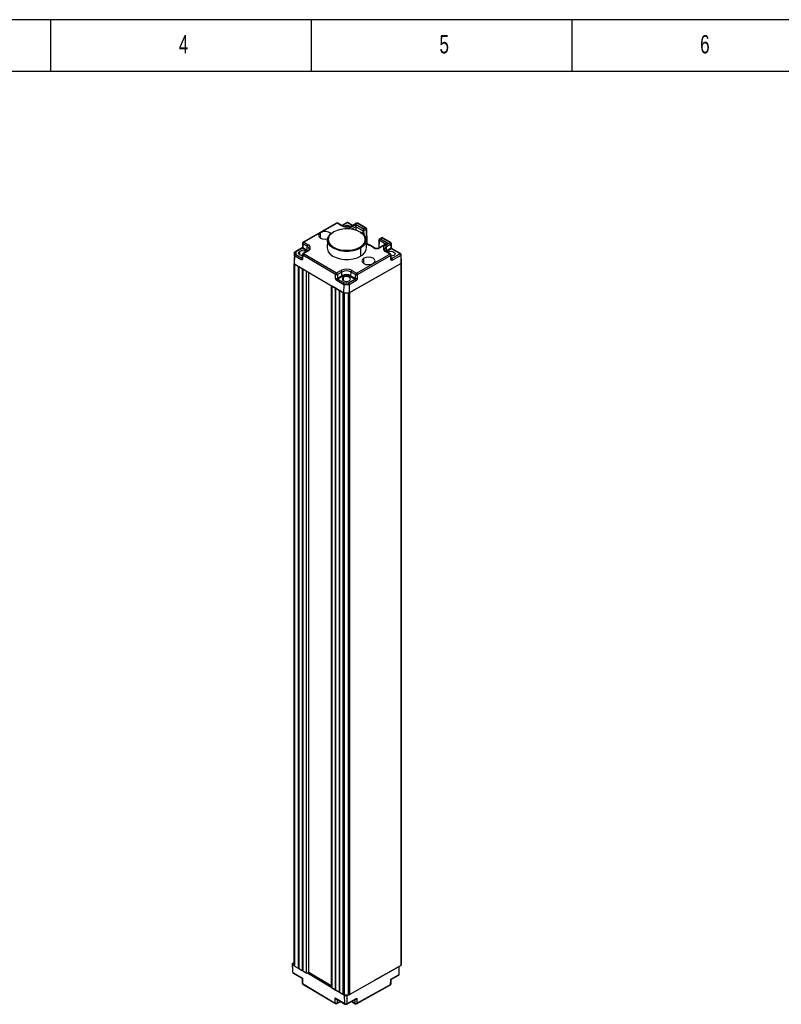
# Model space of a CAD drawing. Header units: millimetres. Extents: x 0 to 1189, y 0 to 841.
# Tile 7 of 14: x 146 to 292, y 652 to 841. Entities that reach past the tile are written whole.
import ezdxf

# ---------------------------------------------------------------- set-up
doc = ezdxf.new("R2010")
doc.units = ezdxf.units.MM
doc.layers.add('10', color=7, linetype='Continuous')
doc.layers.add('5', color=7, linetype='Continuous')
doc.styles.add('SLDTEXTSTYLE5', font='TXT', dxfattribs={"width": 0.7})

msp = doc.modelspace()

# ---------------------------------------------------------------- linework, layer by layer
at = {"color": 7, "linetype": 'Continuous', "lineweight": 25}
for p, q in [((206.91, 801.96), (200.48, 798.32)), ((207.03, 801.95), (200.6, 798.3)), ((207.87, 801.46), (207.03, 801.95)), ((207.99, 801.47), (207.16, 801.96)), ((208.78, 802.02), (207.9, 801.52)), ((209.97, 801.52), (209.12, 802.02)), ((210.71, 801.94), (209.86, 801.46)), ((210.84, 801.93), (209.98, 801.45)), ((210.62, 801.28), (210.62, 800.59)), ((211.96, 800.5), (210.62, 801.28)), ((210.63, 801.69), (212.03, 800.86)), ((212.34, 801.04), (210.84, 801.93)), ((212.58, 800.99), (210.96, 801.94)), ((212.03, 800.86), (212.34, 801.04)), ((212.63, 800.8), (212.09, 800.5)), ((212.63, 800.8), (212.67, 798.25)), ((212.71, 798.31), (212.66, 800.84)), ((200.35, 798.11), (200.33, 797.41)), ((200.43, 798), (200.41, 797.3)), ((201.26, 797.51), (200.43, 798)), ((200.6, 798.3), (201.44, 797.81)), ((201.25, 796.8), (201.26, 797.51)), ((205.14, 798.7), (205.11, 797.19)), ((212.61, 797.19), (212.58, 798.7)), ((212.59, 798.2), (212.67, 798.25)), ((213.15, 797.77), (212.59, 798.1)), ((212.71, 798.03), (212.71, 798.31)), ((213.18, 797.79), (213.15, 797.77)), ((213.18, 797.71), (213.15, 797.69)), ((214.28, 797.06), (213.18, 797.71)), ((214.36, 797.1), (213.19, 797.79)), ((216.48, 798.05), (214.82, 797.1)), ((216.73, 798.1), (214.89, 797.06)), ((215.01, 798.73), (214.98, 797.19)), ((215.63, 799.18), (215.09, 798.88)), ((215.64, 799.1), (215.33, 798.93)), ((215.33, 798.93), (216.73, 798.1)), ((217.15, 798.22), (215.64, 799.1)), ((217.28, 798.23), (215.66, 799.18)), ((216.3, 797.74), (217.15, 798.22)), ((217.33, 797.92), (216.47, 797.43)), ((216.48, 796.73), (216.47, 797.43)), ((217.35, 797.22), (217.33, 797.92)), ((217.42, 797.32), (217.4, 798.02)), ((198.81, 795.69), (198.78, 794.17)), ((198.82, 796.29), (198.79, 794.78)), ((198.81, 795.69), (198.82, 796.29)), ((200.09, 794.95), (198.81, 795.69)), ((200.17, 797.14), (198.9, 796.41)), ((199.07, 796.43), (199.06, 795.95)), ((199.06, 795.95), (200.27, 795.25)), ((200.29, 797.12), (199.07, 796.43)), ((201.15, 796.62), (200.29, 797.12)), ((200.32, 795.91), (200.3, 795.21)), ((200.39, 795.8), (200.37, 795.1)), ((206.71, 792.09), (200.39, 795.8)), ((200.41, 797.3), (201.25, 796.8)), ((201.3, 796.6), (200.45, 796.12)), ((201.42, 796.59), (200.57, 796.11)), ((200.57, 796.11), (206.89, 792.4)), ((201.3, 796.6), (201.3, 796.6)), ((210.69, 792.38), (217.12, 796.02)), ((217.29, 795.72), (210.87, 792.07)), ((211.47, 797.14), (211.49, 795.62)), ((214.89, 797.06), (214.28, 797.06)), ((214.83, 797.1), (214.34, 797.11)), ((217.12, 796.02), (216.28, 796.51)), ((217.24, 796.03), (216.41, 796.53)), ((216.48, 796.73), (217.35, 797.22)), ((217.46, 797.04), (216.59, 796.54)), ((216.7, 796.36), (216.79, 796.42)), ((217.31, 795.02), (217.29, 795.72)), ((217.39, 795.13), (217.37, 795.83)), ((217.43, 795.16), (219.02, 796.06)), ((219.02, 796.12), (217.46, 797.04)), ((219.15, 796.13), (217.58, 797.05)), ((219.19, 795.76), (217.6, 794.86)), ((219.19, 795.76), (219.22, 794.23)), ((219.32, 794.38), (219.29, 795.89)), ((198.79, 794.78), (198.78, 794.17)), ((198.79, 794.72), (198.78, 794.23)), ((198.78, 794.17), (208.24, 788.61)), ((198.78, 659.5), (198.78, 794.17)), ((198.85, 794.13), (199.55, 793.72)), ((198.85, 794.13), (198.85, 659.4)), ((199.55, 793.72), (199.55, 658.99)), ((199.66, 793.66), (200.32, 793.27)), ((199.66, 793.66), (199.66, 658.93)), ((209.3, 788.61), (219.22, 794.23)), ((209.38, 788.65), (219.22, 794.23)), ((219.22, 794.23), (219.22, 659.5)), ((219.32, 659.65), (219.32, 794.38)), ((200.32, 793.27), (200.32, 658.54)), ((200.43, 793.2), (201.04, 792.84)), ((200.43, 793.2), (200.43, 658.47)), ((201.04, 792.84), (201.04, 658.11)), ((201.58, 658.17), (201.58, 792.53)), ((206.71, 791.38), (206.71, 792.09)), ((206.89, 792.4), (207.74, 792.88)), ((207.91, 792.58), (207.06, 792.09)), ((207.06, 792.09), (207.06, 791.38)), ((207.06, 791.38), (207.92, 791.87)), ((208.03, 791.69), (207.16, 791.2)), ((207.92, 791.87), (207.91, 792.58)), ((210.41, 791.18), (209.56, 791.68)), ((209.66, 791.86), (209.68, 792.57)), ((209.66, 791.86), (210.51, 791.36)), ((210.51, 792.08), (209.68, 792.57)), ((209.85, 792.87), (210.69, 792.38)), ((210.51, 791.36), (210.51, 792.08)), ((210.87, 792.07), (210.87, 791.36)), ((205.88, 790), (205.88, 655.35)), ((205.98, 789.94), (206.6, 789.58)), ((205.98, 789.94), (205.98, 655.21)), ((208.26, 790.15), (206.98, 790.89)), ((207.16, 791.2), (208.36, 790.49)), ((208.26, 790.15), (208.24, 788.61)), ((209.29, 790.14), (208.26, 790.15)), ((208.36, 790.49), (209.19, 790.49)), ((209.19, 790.49), (210.41, 791.18)), ((210.59, 790.88), (209.29, 790.14)), ((209.29, 790.14), (209.3, 788.61)), ((206.6, 789.58), (206.6, 654.85)), ((206.7, 789.52), (207.37, 789.13)), ((206.7, 789.52), (206.7, 654.79)), ((207.37, 789.13), (207.37, 654.4)), ((207.47, 789.07), (208.17, 788.66)), ((207.47, 789.07), (207.47, 654.34)), ((208.17, 653.93), (208.17, 788.66)), ((208.24, 788.61), (209.3, 788.61)), ((208.35, 788.61), (209.2, 788.61)), ((208.35, 788.61), (208.35, 653.88)), ((209.2, 653.88), (209.2, 788.61)), ((209.38, 788.65), (209.38, 653.92)), ((198.4, 659.8), (198.43, 658.28)), ((198.78, 659.49), (198.5, 659.66)), ((198.52, 658.16), (198.5, 659.66)), ((198.51, 659.95), (198.78, 660.1)), ((198.85, 659.4), (199.55, 658.99)), ((209.38, 653.92), (219.22, 659.5)), ((198.52, 658.16), (200.35, 657.07)), ((198.57, 658.05), (200.21, 657.07)), ((199.55, 658.99), (199.66, 659.01)), ((199.66, 658.97), (199.6, 659)), ((199.66, 658.93), (200.32, 658.54)), ((200.32, 658.54), (200.43, 658.56)), ((200.43, 658.51), (200.36, 658.54)), ((200.43, 658.47), (201.04, 658.11)), ((208.43, 653.72), (201.16, 658.07)), ((201.54, 658.11), (201.54, 658.11)), ((201.58, 658.21), (205.88, 655.68)), ((218.93, 659.29), (214.09, 656.6)), ((217.3, 656.9), (218.89, 657.78)), ((217.45, 656.9), (218.82, 657.66)), ((218.89, 657.78), (218.93, 659.29)), ((218.89, 657.78), (218.91, 658.38)), ((218.91, 658.38), (218.93, 659.34)), ((218.93, 659.34), (218.93, 659.29)), ((200.28, 656.95), (200.31, 656.14)), ((200.35, 657.07), (200.38, 656.05)), ((200.38, 656.05), (206.63, 652.31)), ((200.43, 655.94), (206.69, 652.2)), ((210.74, 652.15), (217.22, 655.77)), ((210.79, 652.26), (217.27, 655.88)), ((217.27, 655.88), (217.3, 656.9)), ((217.35, 655.98), (217.37, 656.77)), ((205.98, 655.21), (206.6, 654.85)), ((206.6, 654.85), (206.7, 654.87)), ((206.7, 654.79), (207.37, 654.4)), ((207.37, 654.4), (207.47, 654.42)), ((207.47, 654.34), (208.17, 653.93)), ((208.35, 653.88), (209.2, 653.88)), ((209.22, 653.88), (208.93, 653.72)), ((206.63, 653.31), (208.46, 652.22)), ((206.63, 652.31), (206.63, 653.31)), ((206.87, 653.09), (208.51, 652.11)), ((206.94, 652.19), (207.68, 652.61)), ((206.99, 652.99), (206.99, 652.3)), ((208.46, 652.22), (208.43, 653.72)), ((208.85, 652.1), (210.54, 653.05)), ((208.91, 652.22), (208.93, 653.72)), ((208.91, 652.22), (210.79, 653.27)), ((209.75, 652.6), (210.49, 652.16)), ((210.44, 652.27), (210.44, 652.96)), ((210.79, 653.27), (210.79, 652.26))]:
    msp.add_line(p, q, dxfattribs=at)
at = {"color": 8, "linetype": 'Continuous', "lineweight": 25}
for p, q in [((208.9, 802.01), (207.97, 801.48)), ((209.9, 801.48), (209, 802.01)), ((209.15, 800.85), (210.63, 801.69)), ((210.62, 801.28), (209.75, 800.79)), ((203.82, 799.09), (203.82, 800.12)), ((211.96, 800.5), (211.95, 799.87)), ((212.09, 800.5), (212.11, 799.72)), ((213.15, 797.69), (212.59, 798.01)), ((212.67, 798.25), (212.67, 798.06)), ((215.04, 798.69), (215.02, 797.22)), ((216.31, 797.95), (215.04, 798.69)), ((199.83, 795.86), (199.82, 796.51)), ((201.23, 796.56), (201.15, 796.62)), ((216.59, 796.54), (216.49, 796.48)), ((216.8, 796.3), (216.79, 796.42)), ((200.27, 795.25), (200.3, 795.27)), ((212.15, 794.2), (212.15, 795.23)), ((217.39, 795.19), (217.43, 795.16)), ((201.54, 792.55), (201.54, 658.11)), ((201.54, 792.55), (201.54, 658.11)), ((208.25, 790.91), (208.24, 791.57)), ((207.01, 653), (206.99, 652.99)), ((206.99, 652.3), (207.61, 652.65)), ((209.82, 652.64), (210.44, 652.27)), ((210.44, 652.96), (210.41, 652.97))]:
    msp.add_line(p, q, dxfattribs=at)
at = {"color": 7, "linetype": 'Continuous', "lineweight": 25, "flags": 128}
for points in [[(203.82, 800.12), (203.55, 799.89), (203.45, 799.61), (203.54, 799.34), (203.81, 799.1), (204.21, 798.94), (204.69, 798.89), (205.17, 798.94), (205.17, 798.94)], [(211.47, 797.14), (210.81, 796.85), (210.06, 796.64), (209.24, 796.54), (208.41, 796.54), (207.6, 796.66), (206.86, 796.87), (206.21, 797.17), (205.7, 797.55), (205.34, 797.98), (205.16, 798.45), (205.17, 798.93), (205.36, 799.4), (205.73, 799.83), (206.26, 800.21)], [(212.17, 799.57), (211.9, 799.88), (211.41, 800.24), (210.79, 800.53), (210.07, 800.73), (209.29, 800.84), (208.49, 800.84), (207.71, 800.75), (206.99, 800.55), (206.36, 800.26)], [(211.39, 800.25), (211.51, 800.18), (212.03, 799.8), (212.38, 799.37), (212.56, 798.9), (212.55, 798.42), (212.36, 797.95), (211.99, 797.52), (211.47, 797.14)], [(205.32, 798.56), (205.48, 798.13), (205.82, 797.72), (206.32, 797.35), (206.94, 797.06), (207.65, 796.86), (208.43, 796.75), (209.23, 796.75), (210.01, 796.85), (210.73, 797.04), (211.36, 797.33)], [(200.32, 795.73), (200.07, 795.77), (199.81, 795.87), (199.65, 796.01), (199.59, 796.19), (199.65, 796.36), (199.82, 796.51)], [(205.11, 797.19), (205.13, 796.94), (205.31, 796.47), (205.67, 796.03), (206.19, 795.65), (206.84, 795.34), (207.59, 795.13), (208.41, 795.01), (209.25, 795.01), (210.07, 795.11), (210.83, 795.32), (211.49, 795.62)], [(213.9, 794.2), (214.17, 794.44), (214.27, 794.71), (214.18, 794.99), (213.91, 795.22), (213.51, 795.38), (213.03, 795.44), (212.55, 795.39), (212.15, 795.23)], [(216.79, 796.42), (217.05, 796.52), (217.35, 796.55), (217.65, 796.52), (217.91, 796.42), (218.08, 796.27), (218.13, 796.1), (218.07, 795.92), (217.9, 795.78)], [(217.9, 795.78), (217.64, 795.68), (217.37, 795.65)], [(212.15, 795.23), (211.87, 795), (211.77, 794.72), (211.86, 794.45), (212.13, 794.21), (212.53, 794.05), (213.01, 794), (213.49, 794.05), (213.9, 794.2)], [(209.34, 790.92), (209.51, 791.07), (209.57, 791.24), (209.52, 791.41), (209.35, 791.56), (209.09, 791.66), (208.79, 791.7), (208.49, 791.66), (208.24, 791.57)], [(208.24, 791.57), (208.06, 791.42), (208, 791.25), (208.06, 791.07), (208.23, 790.93), (208.48, 790.83), (208.78, 790.79), (209.08, 790.82), (209.34, 790.92)], [(198.5, 659.66), (198.46, 659.69), (198.43, 659.73), (198.41, 659.76), (198.4, 659.8), (198.41, 659.84), (198.43, 659.88), (198.46, 659.92), (198.51, 659.95)]]:
    msp.add_lwpolyline(points, dxfattribs=at)
at = {"color": 8, "linetype": 'Continuous', "lineweight": 25, "flags": 128}
for points in [[(211.36, 797.33), (211.87, 797.68), (212.22, 798.1), (212.4, 798.55), (212.41, 799.01), (212.24, 799.46), (212.17, 799.57)], [(201.25, 796.8), (201.41, 796.69), (201.42, 796.68)], [(216.3, 796.59), (216.33, 796.62), (216.48, 796.73)], [(206.99, 653.02), (206.99, 653.01), (206.98, 652.99)], [(206.99, 652.99), (206.99, 653.01), (206.99, 653.02)], [(210.44, 652.96), (210.44, 652.98), (210.43, 652.99)], [(210.44, 652.95), (210.44, 652.98), (210.44, 652.99)]]:
    msp.add_lwpolyline(points, dxfattribs=at)
at = {"color": 7, "linetype": 'Continuous', "lineweight": 25}
for centre, radius, start, end in [((207.03, 801.74), 0.25, 59.5678, 119.5662), ((208.94, 803.49), 2.3, 242.3196, 297.1031), ((208.93, 800.34), 1.17, 59.1337, 118.0932), ((208.95, 801.91), 0.104, 62.3196, 117.1031), ((210.84, 801.72), 0.25, 59.5678, 119.5662), ((204.68, 798.6), 1.75, 48.9896, 119.3258), ((206.32, 800.22), 0.0645, 50.1251, 188.1423), ((200.6, 798.1), 0.25, 119.5662, 178.2682), ((200.81, 797.98), 0.382, 122.1412, 176.7003), ((201.65, 797.49), 0.382, 122.1412, 176.7003), ((201.2, 797.2), 0.653, 289.9233, 68.3446), ((211.23, 797.13), 0.233, 3.16, 56.8338), ((212.64, 798.31), 0.0721, 292.1361, 356.8215), ((212.64, 798.31), 0.0725, 292.2422, 355.7693), ((216.52, 797.12), 0.653, 109.9233, 248.3446), ((216.09, 797.41), 0.388, 3.16, 56.8338), ((216.94, 797.89), 0.388, 3.16, 56.8338), ((217.15, 798.02), 0.25, 1.7313, 59.5678), ((200.37, 795.52), 1.13, 54.8782, 118.969), ((200.57, 795.9), 0.25, 119.5662, 178.2682), ((200.77, 795.78), 0.382, 122.1412, 176.7003), ((201.02, 796.82), 0.229, 302.1412, 356.7003), ((210.77, 797.31), 1.84, 292.8594, 356.0982), ((216.72, 796.74), 0.233, 183.16, 236.8338), ((216.91, 795.7), 0.388, 3.16, 56.8338), ((217.12, 795.82), 0.25, 1.7313, 59.5678), ((219.01, 796.09), 0.0295, 289.9233, 68.3446), ((218.81, 795.74), 0.388, 3.16, 56.8338), ((200.47, 794.92), 0.382, 122.1412, 176.7003), ((217.22, 794.84), 0.388, 3.16, 56.8338), ((219.15, 794.39), 0.168, 292.1361, 356.8215), ((219.15, 794.39), 0.169, 292.2422, 355.7693), ((207.09, 792.07), 0.382, 122.1412, 176.7003), ((206.89, 792.45), 0.396, 243.2364, 296.1863), ((206.67, 792.07), 0.388, 3.16, 56.8338), ((208.79, 790.83), 2.3, 62.3196, 117.1031), ((207.53, 792.56), 0.388, 3.16, 56.8338), ((208.79, 790.87), 1.91, 62.3196, 117.1031), ((208.79, 790.19), 1.89, 62.3196, 117.1031), ((208.16, 791.88), 0.233, 183.16, 236.8338), ((208.79, 790.21), 1.66, 62.3196, 117.1031), ((209.44, 791.88), 0.229, 302.1412, 356.7003), ((210.06, 792.55), 0.382, 122.1412, 176.7003), ((210.9, 792.05), 0.382, 122.1412, 176.7003), ((210.69, 792.43), 0.396, 243.2364, 296.1863), ((210.48, 792.05), 0.388, 3.16, 56.8338), ((206.89, 791.74), 0.396, 243.2364, 296.1863), ((207.36, 790.87), 0.382, 122.1412, 176.7003), ((210.2, 790.85), 0.388, 3.16, 56.8338), ((210.69, 791.72), 0.396, 243.2364, 296.1863), ((198.91, 659.51), 0.124, 184.7592, 245.2148), ((219.15, 659.66), 0.169, 292.2422, 355.7693), ((201.29, 658.59), 0.538, 242.3196, 297.1031), ((201.51, 658.18), 0.0701, 292.2422, 355.7693), ((200.56, 656.15), 0.25, 181.7308, 239.1291), ((217.1, 655.98), 0.25, 299.1388, 358.2681), ((206.06, 655.37), 0.174, 185.4972, 245.1515), ((208.34, 654.24), 0.358, 241.5714, 270.8912), ((209.21, 654.24), 0.363, 268.6027, 297.6551), ((206.81, 652.63), 0.373, 241.1426, 297.7028), ((206.81, 652.41), 0.25, 239.1291, 299.1388), ((208.68, 654.2), 0.538, 242.0266, 296.8187), ((208.68, 652.65), 0.488, 242.0266, 296.8187), ((210.62, 652.6), 0.373, 241.1426, 297.7028), ((210.62, 652.37), 0.25, 239.1291, 299.1388)]:
    msp.add_arc(centre, radius, start, end, dxfattribs=at)
at = {"color": 8, "linetype": 'Continuous', "lineweight": 25}
for centre, radius, start, end in [((206.96, 801.85), 0.122, 53.2331, 114.4491), ((207.1, 801.85), 0.125, 64.6021, 125.7062), ((207.94, 801.35), 0.126, 65.6132, 125.615), ((208.83, 801.91), 0.122, 53.2331, 114.4491), ((209.07, 801.9), 0.125, 64.6021, 125.7062), ((209.91, 801.34), 0.125, 53.959, 113.3051), ((210.76, 801.83), 0.122, 53.2331, 114.4491), ((210.91, 801.83), 0.125, 64.6021, 125.7062), ((206.93, 798.75), 1.62, 110.4238, 186.6329), ((200.46, 797.41), 0.124, 183.4677, 245.0452), ((200.48, 798.11), 0.124, 183.4677, 245.0452), ((200.53, 798.21), 0.122, 53.2331, 114.4491), ((201.02, 796.96), 0.606, 3.7877, 65.9079), ((216.7, 796.88), 0.596, 112.0292, 177.8999), ((217.22, 798.12), 0.122, 63.6691, 126.6392), ((217.28, 798.03), 0.123, 292.9834, 357.1429), ((200.22, 797.03), 0.122, 53.2331, 114.4491), ((200.45, 795.92), 0.124, 183.4677, 245.0452), ((200.5, 796.01), 0.122, 53.2331, 114.4491), ((201.35, 796.49), 0.122, 53.2331, 114.4491), ((216.35, 796.41), 0.125, 64.6021, 125.7062), ((217.19, 795.92), 0.125, 64.6021, 125.7062), ((217.24, 795.83), 0.123, 292.9834, 357.1429), ((217.3, 797.33), 0.123, 292.9834, 357.1429), ((217.53, 796.94), 0.122, 63.6691, 126.6392), ((219.09, 796.02), 0.122, 63.634, 126.6427), ((219.13, 795.9), 0.157, 293.1139, 355.8794), ((200.42, 795.22), 0.124, 183.4677, 245.0452), ((217.27, 795.13), 0.123, 292.9834, 357.1429), ((198.59, 658.3), 0.158, 186.3449, 244.5822), ((198.65, 658.15), 0.125, 175.6636, 234.229), ((200.43, 656.16), 0.121, 186.6626, 245.4527), ((200.5, 656.04), 0.125, 175.6636, 234.229), ((217.15, 655.87), 0.123, 304.9919, 4.8831), ((217.22, 655.99), 0.126, 292.6634, 352.5809), ((206.76, 652.3), 0.125, 175.6636, 234.229), ((206.87, 652.29), 0.123, 304.9919, 4.8831), ((208.58, 652.21), 0.125, 175.6639, 234.2255), ((208.79, 652.2), 0.12, 303.1394, 5.685), ((210.56, 652.26), 0.125, 175.6636, 234.229), ((210.67, 652.25), 0.123, 304.9919, 4.8831)]:
    msp.add_arc(centre, radius, start, end, dxfattribs=at)
at = {"color": 7, "linetype": 'Continuous', "lineweight": 25}
for points, knots in [([(209.86, 801.46), (209.81, 801.43), (209.65, 801.35), (209.31, 801.26), (208.87, 801.23), (208.43, 801.29), (208.14, 801.38), (208.02, 801.45), (207.99, 801.47)], [0, 0, 0, 0, 0.106663, 0.314814, 0.525748, 0.737649, 0.947535, 1, 1, 1, 1]), ([(209.12, 802.02), (209.1, 802.03), (209.03, 802.06), (208.92, 802.07), (208.84, 802.05), (208.79, 802.03), (208.78, 802.02)], [0, 0, 0, 0, 0.265288, 0.563941, 0.887734, 1, 1, 1, 1]), ([(210.63, 801.69), (210.63, 801.66), (210.63, 801.59), (210.62, 801.48), (210.62, 801.39), (210.62, 801.33), (210.62, 801.3), (210.62, 801.28)], [0, 0, 0, 0, 0.30983, 0.615582, 0.758504, 0.885877, 1, 1, 1, 1]), ([(212.03, 800.86), (212.02, 800.84), (212, 800.8), (211.98, 800.72), (211.97, 800.65), (211.96, 800.6), (211.96, 800.55), (211.96, 800.51), (211.96, 800.5)], [0, 0, 0, 0, 0.249709, 0.49917, 0.629605, 0.749695, 0.876935, 1, 1, 1, 1]), ([(212.09, 800.5), (212.08, 800.49), (212.06, 800.49), (212.03, 800.48), (211.99, 800.49), (211.97, 800.5), (211.96, 800.5)], [0, 0, 0, 0, 0.250017, 0.5, 0.749983, 1, 1, 1, 1]), ([(212.03, 800.86), (212.04, 800.84), (212.05, 800.8), (212.07, 800.72), (212.08, 800.65), (212.09, 800.59), (212.09, 800.54), (212.09, 800.51), (212.09, 800.5)], [0, 0, 0, 0, 0.249734, 0.49922, 0.635516, 0.763484, 0.884454, 1, 1, 1, 1]), ([(212.34, 801.04), (212.38, 801.04), (212.45, 801.02), (212.52, 800.98), (212.57, 800.93), (212.6, 800.89), (212.62, 800.85), (212.63, 800.82), (212.63, 800.8)], [0, 0, 0, 0, 0.249709, 0.49917, 0.629605, 0.749695, 0.876935, 1, 1, 1, 1]), ([(212.63, 800.88), (212.63, 800.89), (212.63, 800.92), (212.61, 800.96), (212.58, 800.99), (212.55, 801.01), (212.54, 801.02)], [0, 0, 0, 0, 0.245768, 0.499782, 0.739661, 1, 1, 1, 1]), ([(212.63, 800.88), (212.64, 800.88), (212.65, 800.86), (212.66, 800.84), (212.65, 800.82), (212.64, 800.81), (212.63, 800.8)], [0, 0, 0, 0, 0.250017, 0.5, 0.749983, 1, 1, 1, 1]), ([(200.33, 797.41), (200.33, 797.38), (200.32, 797.33), (200.29, 797.25), (200.23, 797.18), (200.19, 797.15), (200.17, 797.14)], [0, 0, 0, 0, 0.249834, 0.499647, 0.749674, 1, 1, 1, 1]), ([(213.15, 797.69), (213.15, 797.71), (213.15, 797.76), (213.15, 797.77), (213.15, 797.77)], [0, 0, 0, 0, 0.554418, 1, 1, 1, 1]), ([(213.18, 797.71), (213.18, 797.74), (213.18, 797.78), (213.18, 797.79), (213.18, 797.79)], [0, 0, 0, 0, 0.554418, 1, 1, 1, 1]), ([(215.04, 798.69), (215.03, 798.69), (215.02, 798.71), (215.01, 798.73), (215.02, 798.75), (215.04, 798.76), (215.04, 798.77)], [0, 0, 0, 0, 0.2500171, 0.5, 0.7499829, 1, 1, 1, 1]), ([(215.33, 798.93), (215.29, 798.92), (215.23, 798.91), (215.15, 798.86), (215.09, 798.81), (215.06, 798.77), (215.05, 798.73), (215.04, 798.7), (215.04, 798.69)], [0, 0, 0, 0, 0.249734, 0.49922, 0.635516, 0.763484, 0.884454, 1, 1, 1, 1]), ([(215.14, 798.9), (215.12, 798.89), (215.1, 798.88), (215.07, 798.85), (215.05, 798.81), (215.04, 798.78), (215.04, 798.77)], [0, 0, 0, 0, 0.260437, 0.500219, 0.754277, 1, 1, 1, 1]), ([(215.69, 799.16), (215.68, 799.17), (215.67, 799.17), (215.65, 799.18), (215.62, 799.17), (215.61, 799.17), (215.6, 799.16)], [0, 0, 0, 0, 0.254639, 0.501383, 0.747393, 1, 1, 1, 1]), ([(216.73, 798.1), (216.68, 798.1), (216.59, 798.1), (216.52, 798.06), (216.48, 798.04)], [0, 0, 0, 0, 0.560302, 1, 1, 1, 1]), ([(198.81, 795.69), (198.82, 795.71), (198.82, 795.75), (198.85, 795.82), (198.91, 795.88), (198.98, 795.93), (199.04, 795.94), (199.06, 795.95)], [0, 0, 0, 0, 0.170224, 0.355609, 0.551056, 0.782354, 1, 1, 1, 1]), ([(198.82, 796.29), (198.82, 796.31), (198.83, 796.35), (198.86, 796.39), (198.92, 796.43), (198.99, 796.44), (199.04, 796.43), (199.07, 796.43)], [0, 0, 0, 0, 0.170224, 0.355609, 0.551056, 0.782354, 1, 1, 1, 1]), ([(200.41, 797.3), (200.4, 797.29), (200.4, 797.27), (200.39, 797.24), (200.38, 797.21), (200.36, 797.18), (200.33, 797.15), (200.3, 797.13), (200.29, 797.12)], [0, 0, 0, 0, 0.154222, 0.300156, 0.437798, 0.567146, 0.79999, 1, 1, 1, 1]), ([(201.62, 797), (201.62, 796.99), (201.63, 796.93), (201.57, 796.82), (201.43, 796.68), (201.32, 796.62), (201.3, 796.6)], [0, 0, 0, 0, 0.058182, 0.492333, 0.896171, 1, 1, 1, 1]), ([(214.28, 797.06), (214.3, 797.08), (214.32, 797.11), (214.34, 797.1), (214.34, 797.1)], [0, 0, 0, 0, 0.688999, 1, 1, 1, 1]), ([(214.89, 797.06), (214.88, 797.08), (214.85, 797.11), (214.84, 797.1), (214.83, 797.1)], [0, 0, 0, 0, 0.688999, 1, 1, 1, 1]), ([(216.41, 796.53), (216.36, 796.56), (216.23, 796.64), (216.12, 796.78), (216.11, 796.87), (216.11, 796.9)], [0, 0, 0, 0, 0.226679, 0.661285, 1, 1, 1, 1]), ([(217.46, 797.04), (217.45, 797.04), (217.42, 797.06), (217.39, 797.09), (217.37, 797.13), (217.36, 797.16), (217.35, 797.19), (217.35, 797.21), (217.35, 797.22)], [0, 0, 0, 0, 0.20001, 0.432854, 0.562202, 0.699844, 0.845778, 1, 1, 1, 1]), ([(217.58, 797.05), (217.56, 797.06), (217.52, 797.09), (217.47, 797.17), (217.43, 797.25), (217.42, 797.3), (217.42, 797.32)], [0, 0, 0, 0, 0.24967, 0.499478, 0.749504, 1, 1, 1, 1]), ([(219.29, 795.89), (219.29, 795.93), (219.28, 795.99), (219.22, 796.07), (219.17, 796.11), (219.15, 796.13)], [0, 0, 0, 0, 0.349336, 0.66111, 1, 1, 1, 1]), ([(200.37, 795.1), (200.37, 795.06), (200.35, 794.97), (200.28, 794.91), (200.18, 794.9), (200.12, 794.93), (200.09, 794.95)], [0, 0, 0, 0, 0.270501, 0.562397, 0.789531, 1, 1, 1, 1]), ([(217.6, 794.86), (217.56, 794.84), (217.48, 794.8), (217.38, 794.84), (217.33, 794.91), (217.32, 794.99), (217.31, 795.02)], [0, 0, 0, 0, 0.270463, 0.562348, 0.789501, 1, 1, 1, 1]), ([(206.98, 790.89), (206.94, 790.92), (206.86, 790.98), (206.77, 791.13), (206.72, 791.27), (206.71, 791.34), (206.71, 791.38)], [0, 0, 0, 0, 0.270463, 0.562348, 0.789501, 1, 1, 1, 1]), ([(207.06, 791.38), (207.06, 791.37), (207.06, 791.35), (207.07, 791.32), (207.08, 791.29), (207.1, 791.25), (207.13, 791.22), (207.15, 791.2), (207.16, 791.2)], [0, 0, 0, 0, 0.154222, 0.300156, 0.437798, 0.567146, 0.79999, 1, 1, 1, 1]), ([(208.26, 790.15), (208.26, 790.17), (208.26, 790.21), (208.27, 790.28), (208.3, 790.36), (208.33, 790.44), (208.35, 790.47), (208.36, 790.49)], [0, 0, 0, 0, 0.170224, 0.355609, 0.551056, 0.782354, 1, 1, 1, 1]), ([(209.29, 790.14), (209.29, 790.16), (209.29, 790.2), (209.27, 790.28), (209.25, 790.36), (209.22, 790.43), (209.2, 790.47), (209.19, 790.49)], [0, 0, 0, 0, 0.1702239, 0.3556085, 0.5510556, 0.7823536, 1, 1, 1, 1]), ([(210.41, 791.18), (210.42, 791.19), (210.45, 791.2), (210.47, 791.24), (210.49, 791.27), (210.5, 791.3), (210.51, 791.33), (210.51, 791.35), (210.51, 791.36)], [0, 0, 0, 0, 0.2000097, 0.4328544, 0.5622019, 0.6998441, 0.845778, 1, 1, 1, 1]), ([(210.87, 791.36), (210.86, 791.31), (210.85, 791.21), (210.78, 791.06), (210.68, 790.94), (210.62, 790.9), (210.59, 790.88)], [0, 0, 0, 0, 0.270501, 0.562397, 0.789531, 1, 1, 1, 1]), ([(198.43, 658.28), (198.44, 658.25), (198.45, 658.19), (198.5, 658.1), (198.55, 658.07), (198.57, 658.05)], [0, 0, 0, 0, 0.346837, 0.661555, 1, 1, 1, 1]), ([(218.82, 657.66), (218.82, 657.67), (218.85, 657.68), (218.88, 657.72), (218.89, 657.76), (218.89, 657.78)], [0, 0, 0, 0, 0.129375, 0.585164, 1, 1, 1, 1]), ([(200.21, 657.07), (200.22, 657.06), (200.24, 657.05), (200.26, 657.02), (200.28, 656.98), (200.28, 656.96), (200.28, 656.95)], [0, 0, 0, 0, 0.246968, 0.501382, 0.755071, 1, 1, 1, 1]), ([(217.37, 656.77), (217.38, 656.78), (217.38, 656.81), (217.39, 656.85), (217.42, 656.88), (217.44, 656.89), (217.45, 656.9)], [0, 0, 0, 0, 0.246789, 0.501325, 0.755165, 1, 1, 1, 1]), ([(206.98, 652.99), (206.97, 652.98), (206.95, 652.98), (206.9, 652.98), (206.85, 653), (206.78, 653.06), (206.7, 653.16), (206.66, 653.26), (206.63, 653.31)], [0, 0, 0, 0, 0.0825, 0.173119, 0.280653, 0.408687, 0.700144, 1, 1, 1, 1]), ([(206.99, 652.99), (206.99, 652.99), (206.99, 652.99), (206.98, 652.99), (206.98, 652.99)], [0, 0, 0, 0, 0.560002, 1, 1, 1, 1]), ([(208.51, 652.11), (208.54, 652.1), (208.6, 652.07), (208.71, 652.06), (208.79, 652.07), (208.84, 652.1), (208.85, 652.1)], [0, 0, 0, 0, 0.266464, 0.563725, 0.887885, 1, 1, 1, 1]), ([(210.79, 653.27), (210.77, 653.22), (210.72, 653.12), (210.64, 653.02), (210.57, 652.97), (210.52, 652.95), (210.48, 652.94), (210.45, 652.95), (210.44, 652.95)], [0, 0, 0, 0, 0.2998556, 0.5913129, 0.7193184, 0.8268804, 0.91749, 1, 1, 1, 1]), ([(210.44, 652.95), (210.44, 652.95), (210.44, 652.96), (210.44, 652.96), (210.44, 652.96)], [0, 0, 0, 0, 0.559998, 1, 1, 1, 1])]:
    msp.add_open_spline(points, degree=3, knots=knots, dxfattribs=at)
at = {"color": 8, "linetype": 'Continuous', "lineweight": 25}
for points, knots in [([(212.54, 801.02), (212.51, 801.03), (212.45, 801.05), (212.38, 801.05), (212.34, 801.04)], [0, 0, 0, 0, 0.499752, 1, 1, 1, 1]), ([(215.33, 798.93), (215.29, 798.93), (215.22, 798.93), (215.17, 798.91), (215.14, 798.9)], [0, 0, 0, 0, 0.500248, 1, 1, 1, 1]), ([(215.64, 799.1), (215.64, 799.12), (215.62, 799.16), (215.61, 799.17), (215.6, 799.16), (215.6, 799.16)], [0, 0, 0, 0, 0.473135, 0.945799, 1, 1, 1, 1]), ([(215.64, 799.1), (215.65, 799.12), (215.67, 799.16), (215.68, 799.17), (215.69, 799.16), (215.69, 799.16)], [0, 0, 0, 0, 0.468135, 0.935805, 1, 1, 1, 1]), ([(200.27, 795.25), (200.28, 795.24), (200.3, 795.23), (200.33, 795.23), (200.34, 795.24), (200.34, 795.24)], [0, 0, 0, 0, 0.375866, 0.813437, 1, 1, 1, 1]), ([(217.35, 795.16), (217.35, 795.15), (217.37, 795.15), (217.39, 795.14), (217.42, 795.16), (217.43, 795.16)], [0, 0, 0, 0, 0.190877, 0.626128, 1, 1, 1, 1]), ([(200.21, 657.07), (200.22, 657.07), (200.25, 657.06), (200.31, 657.06), (200.35, 657.07)], [0, 0, 0, 0, 0.481941, 1, 1, 1, 1]), ([(200.35, 657.07), (200.33, 657.04), (200.29, 656.99), (200.29, 656.96), (200.28, 656.95)], [0, 0, 0, 0, 0.523747, 1, 1, 1, 1]), ([(217.37, 656.77), (217.37, 656.77), (217.38, 656.78), (217.36, 656.82), (217.32, 656.87), (217.3, 656.9)], [0, 0, 0, 0, 0.008888, 0.497406, 1, 1, 1, 1]), ([(217.3, 656.9), (217.34, 656.89), (217.4, 656.88), (217.43, 656.89), (217.45, 656.9)], [0, 0, 0, 0, 0.5071441, 1, 1, 1, 1]), ([(206.63, 653.31), (206.67, 653.27), (206.74, 653.18), (206.83, 653.12), (206.87, 653.09)], [0, 0, 0, 0, 0.518059, 1, 1, 1, 1]), ([(210.54, 653.05), (210.59, 653.08), (210.68, 653.14), (210.76, 653.22), (210.79, 653.27)], [0, 0, 0, 0, 0.492856, 1, 1, 1, 1])]:
    msp.add_open_spline(points, degree=3, knots=knots, dxfattribs=at)
at = {"layer": '5', "color": 7}
msp.add_line((1189, 841), (0, 841), dxfattribs=at)
at = {"layer": '5'}
for p, q in [((152, 841), (152, 831.05)), ((202, 841), (202, 831.05)), ((252, 841), (252, 831.05))]:
    msp.add_line(p, q, dxfattribs=at)
at = {"layer": '5', "color": 7, "lineweight": 25}
msp.add_line((1179, 831.05), (25, 831.05), dxfattribs=at)

# ---------------------------------------------------------------- texts
at = {"layer": '10', "char_height": 3.5, "attachment_point": 2, "style": 'SLDTEXTSTYLE5'}
for s, insert in [('4', (177.54, 838.04)), ('5', (227.54, 838.04)), ('6', (277.55, 838.04))]:
    msp.add_mtext(s, dxfattribs=dict(at, insert=insert))

doc.saveas('drawing.dxf')
